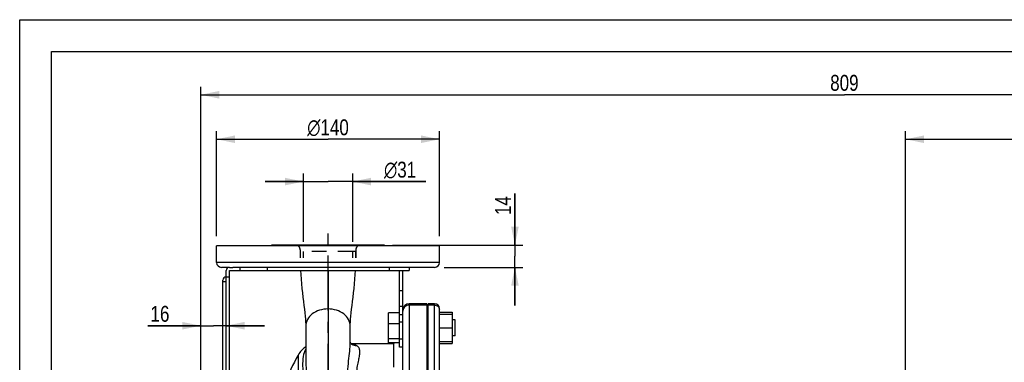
# Model space of a CAD drawing. Header units: millimetres. Extents: x 0 to 1683, y 0 to 1188.
# Tile 6 of 16: x 0 to 619, y 973 to 1188. Entities that reach past the tile are written whole.
import ezdxf

# ---------------------------------------------------------------- set-up
doc = ezdxf.new("R2010")
doc.units = ezdxf.units.MM
doc.header["$LTSCALE"] = 92.4
doc.linetypes.add('CENTER', pattern=[0.6, 0.375, -0.075, 0.075, -0.075])
doc.linetypes.add('HIDDEN', pattern=[0.2, 0.1, -0.1])
doc.layers.get('0').update_dxf_attribs({"linetype": 'CONTINUOUS'})
for name, color, linetype in [('ASSI', 7, 'CONTINUOUS'), ('GEOM', 7, 'CONTINUOUS'), ('QUOTE', 7, 'CONTINUOUS')]:
    doc.layers.add(name, color=color, linetype=linetype)
doc.styles.get("Standard").update_dxf_attribs({"font": 'txt', "width": 0.8})
doc.styles.add('TEXTSTYLE_1', font='gdt', dxfattribs={"width": 0.8})
doc.dimstyles.new('DIMSTYLE_1', dxfattribs={"dimtxt": 10, "dimasz": 11.6, "dimexe": 1.25, "dimexo": 1.5, "dimtad": 1, "dimdec": 3, "dimdsep": 46, "dimtxsty": 'Standard', "dimblk": '_FILLED', "dimblk1": '_FILLED', "dimblk2": '_FILLED', "dimcen": 0.09, "dimadec": 3, "dimazin": 2, "dimtp": 0.5, "dimtm": 0.5, "dimtfac": 1, "dimtdec": 3, "dimtofl": 0, "dimtmove": 0, "dimatfit": 3, "dimldrblk": '_FILLED', "dimfxl": 0, "dimtolj": 1, "dimarcsym": 0})
doc.dimstyles.new('DIMSTYLE_3', dxfattribs={"dimtxt": 10, "dimasz": 11.6, "dimexe": 1.25, "dimexo": 1.5, "dimtad": 1, "dimdec": 3, "dimdsep": 46, "dimtxsty": 'Standard', "dimblk": '_FILLED', "dimblk1": '_FILLED', "dimblk2": '_FILLED', "dimcen": 0.09, "dimadec": 3, "dimazin": 2, "dimtp": 0.3, "dimtm": 0.3, "dimtfac": 1, "dimtdec": 3, "dimtofl": 0, "dimtmove": 0, "dimatfit": 3, "dimldrblk": '_FILLED', "dimfxl": 0, "dimtolj": 1, "dimarcsym": 0})
doc.dimstyles.new('DIMSTYLE_4', dxfattribs={"dimtxt": 10, "dimasz": 11.6, "dimexe": 1.25, "dimexo": 1.5, "dimtad": 1, "dimdec": 3, "dimdsep": 46, "dimtxsty": 'Standard', "dimblk": '_FILLED', "dimblk1": '_FILLED', "dimblk2": '_FILLED', "dimcen": 0.09, "dimadec": 3, "dimazin": 2, "dimtp": 0.2, "dimtm": 0.2, "dimtfac": 1, "dimtdec": 3, "dimtofl": 0, "dimtmove": 0, "dimatfit": 3, "dimldrblk": '_FILLED', "dimfxl": 0, "dimtolj": 1, "dimarcsym": 0})
doc.dimstyles.new('DIMSTYLE_5', dxfattribs={"dimtxt": 10, "dimasz": 11.6, "dimexe": 1.25, "dimexo": 1.5, "dimtad": 1, "dimdec": 3, "dimdsep": 46, "dimtxsty": 'Standard', "dimblk": '_FILLED', "dimblk1": '_FILLED', "dimblk2": '_FILLED', "dimcen": 0.09, "dimadec": 3, "dimazin": 2, "dimtp": 0.8, "dimtm": 0.8, "dimtfac": 1, "dimtdec": 3, "dimtofl": 0, "dimtmove": 0, "dimatfit": 3, "dimldrblk": '_FILLED', "dimfxl": 0, "dimtolj": 1, "dimarcsym": 0})

# ---------------------------------------------------------------- blocks, each defined once
blk = doc.blocks.new('_FILLED')
at = {"color": 0, "linetype": 'ByBlock'}
blk.add_solid([(0, 0), (-1, 0.207), (-1, -0.207)], dxfattribs=at)
blk = doc.blocks.new('*D10')
at = {"layer": 'QUOTE', "color": 2, "linetype": 'Continuous'}
for p, q in [((113.76, 915.84), (113.76, 1000.64)), ((129.76, 950.84), (129.76, 1000.64)), ((113.76, 995.64), (80.53, 995.64)), ((80.53, 995.64), (121.76, 995.64)), ((153.76, 995.64), (121.76, 995.64)), ((129.76, 995.64), (153.76, 995.64))]:
    blk.add_line(p, q, dxfattribs=at)
at = {"layer": 'QUOTE', "color": 2, "linetype": 'Continuous', "xscale": 11.6, "yscale": 11.6, "zscale": 11.6}
blk.add_blockref('_FILLED', (113.76, 995.64), dxfattribs=at)
at = {"layer": 'QUOTE', "color": 2, "linetype": 'Continuous', "xscale": 11.6, "yscale": 11.6, "zscale": 11.6, "rotation": 180}
blk.add_blockref('_FILLED', (129.76, 995.64), dxfattribs=at)
at = {"layer": 'QUOTE', "color": 2, "linetype": 'Continuous', "insert": (94.1, 1008.14), "char_height": 10, "width": 20.3571, "attachment_point": 3, "line_spacing_factor": 0.9}
blk.add_mtext('16', dxfattribs=at)
blk = doc.blocks.new('*D11')
at = {"layer": 'QUOTE', "color": 2, "linetype": 'Continuous'}
for p, q in [((178.26, 1048.34), (178.26, 1091.24)), ((209.26, 1048.34), (209.26, 1091.24)), ((178.26, 1086.24), (154.26, 1086.24)), ((154.26, 1086.24), (193.76, 1086.24)), ((255.16, 1086.24), (193.76, 1086.24)), ((209.26, 1086.24), (255.16, 1086.24))]:
    blk.add_line(p, q, dxfattribs=at)
at = {"layer": 'QUOTE', "color": 2, "linetype": 'Continuous', "xscale": 11.6, "yscale": 11.6, "zscale": 11.6}
blk.add_blockref('_FILLED', (178.26, 1086.24), dxfattribs=at)
at = {"layer": 'QUOTE', "color": 2, "linetype": 'Continuous', "xscale": 11.6, "yscale": 11.6, "zscale": 11.6, "rotation": 180}
blk.add_blockref('_FILLED', (209.26, 1086.24), dxfattribs=at)
at = {"layer": 'QUOTE', "color": 2, "linetype": 'Continuous', "insert": (228.97, 1098.74), "char_height": 10, "width": 39.2857, "attachment_point": 1, "line_spacing_factor": 0.9, "style": 'TEXTSTYLE_1'}
blk.add_mtext('{\\Fgdt;n}\\Ftxt;31', dxfattribs=at)
blk = doc.blocks.new('*D12')
at = {"layer": 'QUOTE', "color": 2, "linetype": 'Continuous'}
for p, q in [((123.76, 1051.84), (123.76, 1117.85)), ((263.76, 1051.84), (263.76, 1117.85)), ((123.76, 1112.85), (193.76, 1112.85)), ((263.76, 1112.85), (193.76, 1112.85))]:
    blk.add_line(p, q, dxfattribs=at)
at = {"layer": 'QUOTE', "color": 2, "linetype": 'Continuous', "xscale": 11.6, "yscale": 11.6, "zscale": 11.6, "rotation": 180}
blk.add_blockref('_FILLED', (123.76, 1112.85), dxfattribs=at)
at = {"layer": 'QUOTE', "color": 2, "linetype": 'Continuous', "xscale": 11.6, "yscale": 11.6, "zscale": 11.6}
blk.add_blockref('_FILLED', (263.76, 1112.85), dxfattribs=at)
at = {"layer": 'QUOTE', "color": 2, "linetype": 'Continuous', "insert": (193.76, 1125.35), "char_height": 10, "width": 52.1429, "attachment_point": 2, "line_spacing_factor": 0.9, "style": 'TEXTSTYLE_1'}
blk.add_mtext('{\\Fgdt;n}\\Ftxt;140', dxfattribs=at)
blk = doc.blocks.new('*D13')
at = {"layer": 'QUOTE', "color": 2, "linetype": 'Continuous'}
for p, q in [((311.22, 1046.34), (311.22, 1078.78)), ((311.22, 1078.78), (311.22, 1039.34)), ((234.26, 1046.34), (316.22, 1046.34)), ((311.22, 1008.34), (311.22, 1039.34)), ((266.76, 1032.34), (316.22, 1032.34)), ((311.22, 1032.34), (311.22, 1008.34))]:
    blk.add_line(p, q, dxfattribs=at)
at = {"layer": 'QUOTE', "color": 2, "linetype": 'Continuous', "xscale": 11.6, "yscale": 11.6, "zscale": 11.6}
for p, rotation in [((311.22, 1046.34), 270), ((311.22, 1032.34), 90)]:
    blk.add_blockref('_FILLED', p, dxfattribs=dict(at, rotation=rotation))
at = {"layer": 'QUOTE', "color": 2, "linetype": 'Continuous', "insert": (298.72, 1065.21), "char_height": 10, "width": 20.3571, "attachment_point": 1, "rotation": 90, "line_spacing_factor": 0.9}
blk.add_mtext('14', dxfattribs=at)
blk = doc.blocks.new('*D14')
at = {"layer": 'QUOTE', "color": 2, "linetype": 'Continuous'}
for p, q in [((113.76, 915.84), (113.76, 1145.8)), ((922.76, 944.84), (922.76, 1145.8)), ((113.76, 1140.8), (518.26, 1140.8)), ((922.76, 1140.8), (518.26, 1140.8))]:
    blk.add_line(p, q, dxfattribs=at)
at = {"layer": 'QUOTE', "color": 2, "linetype": 'Continuous', "xscale": 11.6, "yscale": 11.6, "zscale": 11.6, "rotation": 180}
blk.add_blockref('_FILLED', (113.76, 1140.8), dxfattribs=at)
at = {"layer": 'QUOTE', "color": 2, "linetype": 'Continuous', "xscale": 11.6, "yscale": 11.6, "zscale": 11.6}
blk.add_blockref('_FILLED', (922.76, 1140.8), dxfattribs=at)
at = {"layer": 'QUOTE', "color": 2, "linetype": 'Continuous', "insert": (518.26, 1153.3), "char_height": 10, "width": 35.3571, "attachment_point": 2, "line_spacing_factor": 0.9}
blk.add_mtext('809', dxfattribs=at)
blk = doc.blocks.new('*D17')
at = {"layer": 'QUOTE', "color": 2, "linetype": 'Continuous'}
for p, q in [((556.76, 912.34), (556.76, 1117.85)), ((922.76, 944.84), (922.76, 1117.85)), ((556.76, 1112.85), (739.76, 1112.85)), ((922.76, 1112.85), (739.76, 1112.85))]:
    blk.add_line(p, q, dxfattribs=at)
at = {"layer": 'QUOTE', "color": 2, "linetype": 'Continuous', "xscale": 11.6, "yscale": 11.6, "zscale": 11.6, "rotation": 180}
blk.add_blockref('_FILLED', (556.76, 1112.85), dxfattribs=at)
at = {"layer": 'QUOTE', "color": 2, "linetype": 'Continuous', "xscale": 11.6, "yscale": 11.6, "zscale": 11.6}
blk.add_blockref('_FILLED', (922.76, 1112.85), dxfattribs=at)
at = {"layer": 'QUOTE', "color": 2, "linetype": 'Continuous', "insert": (739.76, 1125.35), "char_height": 10, "width": 34.2857, "attachment_point": 2, "line_spacing_factor": 0.9}
blk.add_mtext('366', dxfattribs=at)

msp = doc.modelspace()

# ---------------------------------------------------------------- linework, layer by layer
at = {"color": 7, "linetype": 'Continuous'}
for p, q in [((0, 0), (0, 1188)), ((0, 1188), (1680, 1188)), ((20, 20), (20, 1168)), ((20, 1168), (1660, 1168))]:
    msp.add_line(p, q, dxfattribs=at)
at = {"layer": 'ASSI', "color": 2, "linetype": 'CENTER'}
msp.add_line((193.75704, 672.47449), (193.75704, 1056.34228), dxfattribs=at)
at = {"layer": 'ASSI', "color": 7, "linetype": 'Continuous'}
for p, q in [((123.75704, 1035.34228), (123.75704, 1045.84228)), ((263.75704, 1045.84228), (123.75704, 1045.84228)), ((228.25704, 1046.34228), (159.25704, 1046.34228)), ((263.75704, 1035.34228), (263.75704, 1045.84228)), ((131.2814, 1032.34228), (126.75704, 1032.34228)), ((131.75704, 956.34228), (131.75704, 1030.34228)), ((131.75704, 1030.34228), (244.75704, 1030.34228)), ((260.75704, 1032.34228), (133.85122, 1032.34228)), ((138.35848, 1032.34228), (138.35848, 1030.34228)), ((155.4295, 1032.34228), (155.4295, 1030.34228)), ((232.08458, 1032.34228), (232.08458, 1030.34228)), ((244.75704, 1032.34228), (244.75704, 1030.34228)), ((129.75704, 956.34228), (129.75704, 1026.34228)), ((129.75704, 1026.34228), (131.75704, 1026.34228)), ((256.75704, 718.34228), (256.75704, 1009.46857)), ((256.75704, 1006.46936), (255.75704, 1006.46936)), ((273.75704, 999.32746), (271.75704, 999.32746)), ((273.75704, 989.32746), (273.75704, 999.32746)), ((235.55931, 984.84694), (234.82527, 984.34228)), ((234.82527, 984.34228), (234.82527, 969.51445)), ((273.75704, 989.32746), (271.75704, 989.32746))]:
    msp.add_line(p, q, dxfattribs=at)
at = {"layer": 'ASSI', "color": 8, "linetype": 'HIDDEN'}
for p, q in [((176.25704, 1043.34228), (176.25704, 1038.34228)), ((178.25704, 1038.34228), (178.25704, 1042.34228)), ((209.25704, 1042.34228), (193.75704, 1042.34228)), ((209.25704, 1038.34228), (209.25704, 1042.34228)), ((211.25704, 1043.34228), (211.25704, 1038.34228))]:
    msp.add_line(p, q, dxfattribs=at)
at = {"layer": 'ASSI', "color": 9, "linetype": 'Continuous'}
for p, q in [((263.75704, 1035.34228), (123.75704, 1035.34228)), ((255.75704, 1005.68969), (256.75704, 1005.68969)), ((260.75704, 1008.57274), (256.75704, 1008.57274)), ((175.01858, 977.24158), (175.01858, 755.44299))]:
    msp.add_line(p, q, dxfattribs=at)
at = {"layer": 'ASSI', "color": 7, "linetype": 'Continuous'}
for centre, radius, start, end in [((159.25704, 1043.34228), 3, 90, 123.48727623), ((228.25704, 1043.34228), 3, 56.51272377, 90), ((126.75704, 1035.34228), 3, 180, 270), ((260.75704, 1035.34228), 3, 270, 360), ((186.93533, 970.79228), 13.55, 122.01626067, 151.57795446)]:
    msp.add_arc(centre, radius, start, end, dxfattribs=at)
at = {"layer": 'ASSI', "color": 8, "linetype": 'HIDDEN'}
for centre, start, end in [((173.25704, 1043.34228), 0, 90), ((214.25704, 1043.34228), 90, 180)]:
    msp.add_arc(centre, 3, start, end, dxfattribs=at)
at = {"layer": 'GEOM', "color": 8, "linetype": 'HIDDEN'}
for p, q in [((211.25621, 1042.34228), (176.25787, 1042.34228)), ((211.25704, 1038.34228), (211.25704, 1042.34228))]:
    msp.add_line(p, q, dxfattribs=at)
at = {"layer": 'GEOM', "color": 7, "linetype": 'Continuous'}
for p, q in [((129.75704, 1026.34228), (129.75704, 1030.34228)), ((131.75704, 1032.34228), (133.85122, 1032.34228)), ((238.75704, 982.23933), (238.75704, 1030.34228)), ((240.75704, 742.58979), (240.75704, 1030.34228)), ((127.75704, 958.24249), (127.75704, 1024.34228)), ((255.75704, 1009.46936), (244.75704, 1009.46936)), ((255.75704, 1009.46857), (255.75704, 718.3436)), ((260.75704, 1009.46936), (256.75704, 1009.46936)), ((231.75704, 984.84694), (231.75704, 1003.80797)), ((238.75704, 1003.80797), (231.75704, 1003.80797)), ((263.75704, 721.34228), (263.75704, 1006.46808)), ((263.75704, 1004.14241), (271.75704, 1004.14241)), ((263.75704, 1002.82746), (271.75704, 1002.82746)), ((271.75704, 1004.14241), (271.75704, 984.5125)), ((238.75704, 996.86775), (231.75704, 996.86775)), ((179.75704, 995.4343), (179.75704, 975.36456)), ((207.75704, 985.02951), (207.75704, 995.43431)), ((263.75704, 994.32746), (271.75704, 994.32746)), ((207.75704, 985.02909), (207.75704, 985.03151)), ((234.82527, 984.34228), (208.27409, 984.34228)), ((208.82318, 983.86923), (208.78637, 983.89155)), ((238.75704, 987.38724), (231.75704, 987.38724)), ((238.75704, 984.84694), (231.75704, 984.84694)), ((263.75704, 985.82746), (271.75704, 985.82746)), ((263.75704, 984.5125), (271.75704, 984.5125)), ((240.75704, 982.23893), (238.75704, 982.23893))]:
    msp.add_line(p, q, dxfattribs=at)
at = {"layer": 'GEOM', "color": 9, "linetype": 'Continuous'}
for p, q in [((193.75704, 1030.34228), (193.75704, 964.39597)), ((238.75704, 1017.86703), (240.75704, 1017.86703)), ((244.75704, 1009.46936), (244.75704, 740.36115)), ((260.75704, 718.34228), (260.75704, 1009.46936)), ((238.75704, 1008.02777), (240.75704, 1008.02777)), ((240.75704, 1002.58727), (238.75704, 1002.58727)), ((255.75704, 1008.57274), (244.75704, 1008.57274)), ((240.75704, 997.85654), (238.75704, 997.85654)), ((240.75704, 987.23893), (238.75704, 987.23893))]:
    msp.add_line(p, q, dxfattribs=at)
at = {"layer": 'GEOM', "color": 7, "linetype": 'Continuous'}
for points in [[(176.48449, 1030.34228), (176.63681, 1027.79639), (176.85729, 1024.86546), (177.11552, 1021.95942), (177.40407, 1019.08879), (177.71488, 1016.26356), (178.03456, 1013.53158), (178.35378, 1010.89704), (178.66293, 1008.36491), (178.94745, 1005.98082), (179.19924, 1003.74318), (179.41119, 1001.64887), (179.57388, 999.73715), (179.68443, 998.01643), (179.74429, 996.46629), (179.75704, 995.4343)], [(207.75704, 995.43431), (207.76977, 996.46515), (207.82958, 998.01523), (207.94011, 999.7359), (208.10277, 1001.64758), (208.3147, 1003.74189), (208.56648, 1005.97954), (208.851, 1008.36367), (209.16016, 1010.89586), (209.47939, 1013.53048), (209.79909, 1016.26255), (210.10991, 1019.08789), (210.39848, 1021.95865), (210.65674, 1024.86482), (210.87724, 1027.79588), (211.02959, 1030.34228)], [(208.46081, 984.14618), (208.25714, 984.36008), (208.05604, 984.62793), (207.88916, 984.9216), (207.79227, 985.155), (207.75704, 985.2725)], [(208.78645, 983.89169), (208.66816, 983.97253), (208.46081, 984.14618)]]:
    msp.add_lwpolyline(points, dxfattribs=at)
for centre, radius, start, end in [((131.75704, 1030.34228), 2, 90, 180), ((129.75704, 1024.34228), 2, 90, 180), ((244.75704, 1005.46936), 4, 90, 180), ((260.75704, 1006.46936), 3, 0, 90), ((379.93404, 866.34228), 233, 151.57795446, 161.4815427)]:
    msp.add_arc(centre, radius, start, end, dxfattribs=at)
at = {"layer": 'GEOM', "color": 9, "linetype": 'Continuous'}
for centre, radius, start, end in [((244.43972, 1004.72776), 3.68268, 173.7219689, 179.98575003), ((260.99503, 1005.689), 2.76201, 0.01424996, 6.27802973), ((206.04314, 964.07721), 20.10574, 82.5098738, 82.64433425)]:
    msp.add_arc(centre, radius, start, end, dxfattribs=at)
for points, knots in [([(127.75704, 1023.3851), (127.75704, 1023.39908), (127.83372, 1023.40349), (127.92379, 1023.42392), (128.11911, 1023.43376), (128.35943, 1023.44756), (128.66053, 1023.45721), (129.13111, 1023.46795), (129.50188, 1023.47074), (129.75704, 1023.47074)], [0, 0, 0, 0, 0.020909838, 0.078200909, 0.170629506, 0.294829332, 0.445973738, 0.618371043, 1, 1, 1, 1]), ([(193.75704, 1006.15661), (191.95081, 1006.15661), (188.41898, 1005.63786), (183.81249, 1003.36324), (180.57495, 999.83739), (179.75744, 996.84755), (179.75704, 995.4343)], [0, 0, 0, 0, 0.279650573, 0.542943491, 0.781191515, 1, 1, 1, 1]), ([(207.75704, 995.43432), (207.75659, 996.84757), (206.93906, 999.83736), (203.7016, 1003.36318), (199.09515, 1005.63785), (195.56331, 1006.15661), (193.75704, 1006.15661)], [0, 0, 0, 0, 0.21880843, 0.457054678, 0.720341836, 1, 1, 1, 1]), ([(244.75704, 1008.57274), (243.80625, 1008.57274), (241.85675, 1007.89212), (240.88026, 1006.05123), (240.77912, 1005.13047)], [0, 0, 0, 0, 0.506523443, 1, 1, 1, 1]), ([(260.75704, 1008.57274), (261.47013, 1008.57274), (262.93226, 1008.06227), (263.66462, 1006.6816), (263.74048, 1005.99104)], [0, 0, 0, 0, 0.506523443, 1, 1, 1, 1]), ([(205.8814, 959.03366), (205.88142, 961.57323), (206.03215, 966.42428), (206.6709, 973.30883), (207.41305, 979.41251), (207.75692, 983.24844), (207.75704, 985.02962)], [0, 0, 0, 0, 0.292178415, 0.557929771, 0.795074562, 1, 1, 1, 1]), ([(211.91579, 983.0754), (211.719, 983.18848), (210.69606, 983.68252), (209.56163, 983.89337), (208.66403, 984.01139)], [0, 0, 0, 0, 0.200451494, 1, 1, 1, 1]), ([(179.75631, 980.85215), (178.87868, 979.4933), (177.86377, 975.9821), (177.72108, 970.06654), (178.18167, 962.77219), (178.35096, 957.38815), (178.35129, 954.38693)], [0, 0, 0, 0, 0.181345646, 0.396221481, 0.6635436, 1, 1, 1, 1]), ([(211.07755, 956.73553), (211.07757, 958.41147), (211.17921, 961.61769), (211.64572, 966.1791), (212.30759, 970.25008), (213.01366, 973.81458), (213.5859, 976.87577), (213.85806, 979.43977), (213.56392, 981.34546), (212.77533, 982.48694), (212.22318, 982.89866), (211.91579, 983.0754)], [0, 0, 0, 0, 0.185060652, 0.353873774, 0.505954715, 0.640272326, 0.755233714, 0.849470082, 0.925228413, 0.960847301, 1, 1, 1, 1]), ([(179.7571, 975.36482), (179.75714, 972.49167), (180.10168, 966.26071), (180.312, 960.02574), (180.31232, 956.66174)], [0, 0, 0, 0, 0.460650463, 1, 1, 1, 1])]:
    msp.add_open_spline(points, degree=3, knots=knots, dxfattribs=at)
msp.add_open_spline([(211.91579, 983.07519), (210.85215, 983.03759), (209.73534, 983.32086), (208.82318, 983.86923)], degree=3, dxfattribs=at)

# ---------------------------------------------------------------- dimensions: what is measured, and where the dimension line sits
at = {"layer": 'QUOTE', "color": 2, "linetype": 'Continuous'}
for base, p1, p2, angle, dimstyle, picture, middle in [((113.75704, 1140.79774), (922.75704, 943.34228), (113.75704, 914.34228), 180, 'DIMSTYLE_5', '*D14', (516.82848, 1140.79774)), ((311.2154, 1046.34228), (265.25704, 1032.34228), (232.75704, 1046.34228), 90, 'DIMSTYLE_4', '*D13', (311.2154, 1070.56583)), ((113.75704, 995.64125), (129.75704, 949.34228), (113.75704, 914.34228), 180, 'DIMSTYLE_4', '*D10', (85.88464, 995.64125))]:
    dim = msp.add_linear_dim(base=base, p1=p1, p2=p2, angle=angle, dimstyle=dimstyle, dxfattribs=at)
    dim.commit()
    dim.dimension.update_dxf_attribs({"geometry": picture, "text_midpoint": middle, "dimtype": 160})
for base, p1, p2, dimstyle, picture, middle in [((263.75704, 1112.85144), (123.75704, 1050.34228), (263.75704, 1050.34228), 'DIMSTYLE_1', '*D12', (193.75704, 1112.85144)), ((209.25704, 1086.2418), (178.25704, 1046.84228), (209.25704, 1046.84228), 'DIMSTYLE_3', '*D11', (242.06165, 1086.2418))]:
    dim = msp.add_linear_dim(base=base, p1=p1, p2=p2, text='%%c<>', dimstyle=dimstyle, dxfattribs=at)
    dim.commit()
    dim.dimension.update_dxf_attribs({"geometry": picture, "text_midpoint": middle, "dimtype": 160})
dim = msp.add_linear_dim(base=(922.75704, 1112.85144), p1=(556.75704, 910.84228), p2=(922.75704, 943.34228), dimstyle='DIMSTYLE_1', dxfattribs=at)
dim.commit()
dim.dimension.update_dxf_attribs({"geometry": '*D17', "text_midpoint": (738.32847, 1112.85144), "dimtype": 160})

doc.saveas('drawing.dxf')
